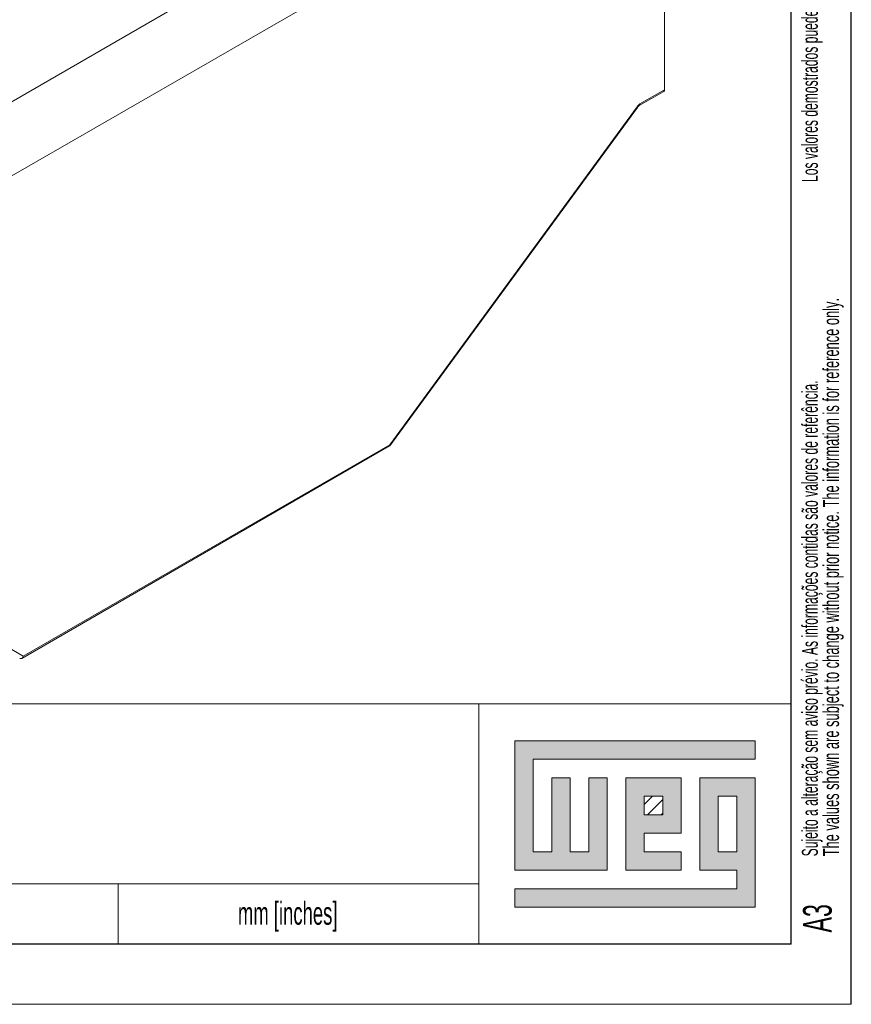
# Model space of a CAD drawing. Header units: millimetres. Extents: x 0 to 420, y 0 to 297.
# Tile 16 of 18: x 351 to 420, y 0 to 82. Entities that reach past the tile are written whole.
import ezdxf

# ---------------------------------------------------------------- set-up
doc = ezdxf.new("R2010")
doc.units = ezdxf.units.MM
doc.layers.add('FORMATO', color=7, linetype='Continuous')
doc.layers.add('LEGENDA', color=7, linetype='Continuous')
doc.styles.add('SLDTEXTSTYLE1', font='TXT', dxfattribs={"width": 0.605})
doc.styles.add('SLDTEXTSTYLE2', font='TXT', dxfattribs={"width": 0.569583})

# ---------------------------------------------------------------- blocks, each defined once
blk = doc.blocks.new('SW_NOTE_0')
at = {"color": 0, "linetype": 'Continuous', "lineweight": 0, "attachment_point": 1, "rotation": 90}
for s, insert, char_height, style in [('Sujeito a alteração sem aviso prévio. As informações contidas são valores de referência.                                                           Los valores demostrados pueden ser cambiados sin aviso previo. La información és de referencia solamente.', (-1.705, 0), 1.322917, 'SLDTEXTSTYLE2'), ('The values shown are subject to change without prior notice. The information is for reference only.', (0.059, 0), 1.32292, 'SLDTEXTSTYLE1')]:
    blk.add_mtext(s, dxfattribs=dict(at, insert=insert, char_height=char_height, style=style))

msp = doc.modelspace()

# ---------------------------------------------------------------- hatches: boundary and pattern name
at = {"linetype": 'Continuous'}
msp.add_hatch(color=7, dxfattribs=at).paths.add_polyline_path([(391.99, 21.93), (391.99, 11.15), (399.69, 11.15), (399.69, 18.85), (398.15, 18.85), (398.15, 12.69), (396.61, 12.69), (396.61, 18.85), (395.07, 18.85), (395.07, 12.69), (393.53, 12.69), (393.53, 20.39), (412.01, 20.39), (412.01, 21.93)], flags=0)
h = msp.add_hatch(color=7, dxfattribs=at)
h.paths.add_polyline_path([(391.99, 8.07), (412.01, 8.07), (412.01, 18.85), (407.39, 18.85), (407.39, 11.15), (410.47, 11.15), (410.47, 9.61), (391.99, 9.61)], flags=0)
h.paths.add_polyline_path([(408.93, 17.31), (410.47, 17.31), (410.47, 12.69), (408.93, 12.69)], flags=0)
h = msp.add_hatch(color=7, dxfattribs=at)
h.paths.add_polyline_path([(405.85, 12.69), (402.77, 12.69), (402.77, 14.23), (405.85, 14.23), (405.85, 18.85), (401.23, 18.85), (401.23, 11.15), (405.85, 11.15)], flags=0)
h.paths.add_polyline_path([(404.31, 15.77), (402.77, 15.77), (402.77, 17.31), (404.31, 17.31)], flags=0)
h = msp.add_hatch(dxfattribs=at)
h.set_pattern_fill('ANSI31', color=8, scale=0.25, style=0)
h.paths.add_polyline_path([(404.31, 15.77), (402.77, 15.77), (402.77, 17.31), (404.31, 17.31)], flags=0)

# ---------------------------------------------------------------- linework, layer by layer
at = {"color": 7, "linetype": 'Continuous', "lineweight": 15}
for p, q in [((404.421, 106.449), (349.55, 74.773)), ((404.514, 100.325), (349.55, 68.595)), ((404.467, 76.101), (404.467, 100.299)), ((402.349, 74.777), (404.405, 75.963)), ((402.412, 74.914), (404.467, 76.101)), ((381.596, 46.47), (402.202, 74.636)), ((381.598, 46.567), (402.172, 74.69)), ((350.974, 28.787), (381.582, 46.457)), ((351.098, 28.96), (381.598, 46.567)), ((349.808, 29.705), (351.098, 28.96))]:
    msp.add_line(p, q, dxfattribs=at)
at = {"color": 7, "linetype": 'Continuous', "lineweight": 0}
for p, q in [((412.01, 21.93), (391.99, 21.93)), ((391.99, 21.93), (391.99, 11.15)), ((412.01, 20.39), (412.01, 21.93)), ((393.53, 20.39), (412.01, 20.39)), ((393.53, 12.69), (393.53, 20.39)), ((396.61, 18.85), (395.07, 18.85)), ((395.07, 18.85), (395.07, 12.69)), ((396.61, 12.69), (396.61, 18.85)), ((399.69, 18.85), (398.15, 18.85)), ((398.15, 18.85), (398.15, 12.69)), ((399.69, 11.15), (399.69, 18.85)), ((405.85, 18.85), (401.23, 18.85)), ((401.23, 18.85), (401.23, 11.15)), ((405.85, 14.23), (405.85, 18.85)), ((412.01, 18.85), (407.39, 18.85)), ((407.39, 18.85), (407.39, 11.15)), ((412.01, 8.07), (412.01, 18.85)), ((402.77, 17.31), (404.31, 17.31)), ((402.77, 15.77), (402.77, 17.31)), ((404.31, 17.31), (404.31, 15.77)), ((408.93, 12.69), (408.93, 17.31)), ((408.93, 17.31), (410.47, 17.31)), ((410.47, 17.31), (410.47, 12.69)), ((404.31, 15.77), (402.77, 15.77)), ((402.77, 14.23), (405.85, 14.23)), ((402.77, 12.69), (402.77, 14.23)), ((395.07, 12.69), (393.53, 12.69)), ((398.15, 12.69), (396.61, 12.69)), ((405.85, 12.69), (402.77, 12.69)), ((405.85, 11.15), (405.85, 12.69)), ((410.47, 12.69), (408.93, 12.69)), ((391.99, 11.15), (399.69, 11.15)), ((401.23, 11.15), (405.85, 11.15)), ((407.39, 11.15), (410.47, 11.15)), ((410.47, 11.15), (410.47, 9.61)), ((359, 10.013), (359, 5)), ((391.99, 9.61), (391.99, 8.07)), ((410.47, 9.61), (391.99, 9.61)), ((391.99, 8.07), (412.01, 8.07))]:
    msp.add_line(p, q, dxfattribs=at)
at = {"color": 8, "linetype": 'Continuous', "lineweight": 15, "flags": 128}
msp.add_lwpolyline([(402.172, 74.69), (402.191, 74.667), (402.202, 74.649), (402.203, 74.637), (402.202, 74.636)], dxfattribs=at)
at = {"color": 7, "linetype": 'Continuous', "lineweight": 15}
for centre, radius, start, end in [((404.325, 76.083), 0.144, 304.05635, 7.25583), ((402.832, 74.224), 0.808, 121.3561, 144.75539)]:
    msp.add_arc(centre, radius, start, end, dxfattribs=at)
at = {"color": 8, "linetype": 'Continuous', "lineweight": 15}
msp.add_arc((402.261, 74.899), 0.151, 305.70979, 5.61936, dxfattribs=at)
at = {"color": 7, "linetype": 'Continuous', "lineweight": 15}
for centre, major_axis, ratio, start_param, end_param in [((381.385, 46.69), (-0.204, 0.227), 0.384416, 3.060713, 3.846192), ((350.886, 29.083), (0, 0.32), 0.717434, 2.748992, 4.319788)]:
    msp.add_ellipse(centre, major_axis=major_axis, ratio=ratio, start_param=start_param, end_param=end_param, dxfattribs=at)
msp.add_open_spline([(402.202, 74.636), (402.224, 74.663), (402.266, 74.716), (402.319, 74.758), (402.343, 74.773), (402.349, 74.777)], degree=3, knots=[0, 0, 0, 0, 0.429623, 0.847562, 1, 1, 1, 1], dxfattribs=at)
at = {"layer": 'FORMATO'}
for p, q in [((420, 0), (420, 297)), ((415, 5), (415, 287)), ((415, 5), (19.916, 5))]:
    msp.add_line(p, q, dxfattribs=at)
at = {"layer": 'FORMATO', "lineweight": 0}
for p, q in [((235, 25.012), (415, 25.012)), ((389, 25), (389, 5)), ((263.916, 10), (389, 10.017)), ((0, 0), (420, 0))]:
    msp.add_line(p, q, dxfattribs=at)

# ---------------------------------------------------------------- block references
at = {"color": 7, "linetype": 'Continuous', "lineweight": 0}
msp.add_blockref('SW_NOTE_0', (417.595, 12.311), dxfattribs=at)

# ---------------------------------------------------------------- texts
at = {"layer": 'FORMATO', "insert": (368.958, 8.523), "char_height": 1.9, "attachment_point": 1, "style": 'SLDTEXTSTYLE1'}
msp.add_mtext('mm [inches]', dxfattribs=at)
at = {"layer": 'LEGENDA', "insert": (415.983, 5.976), "char_height": 2.3813, "attachment_point": 1, "rotation": 90, "style": 'SLDTEXTSTYLE1'}
msp.add_mtext('A3', dxfattribs=at)

doc.saveas('drawing.dxf')
